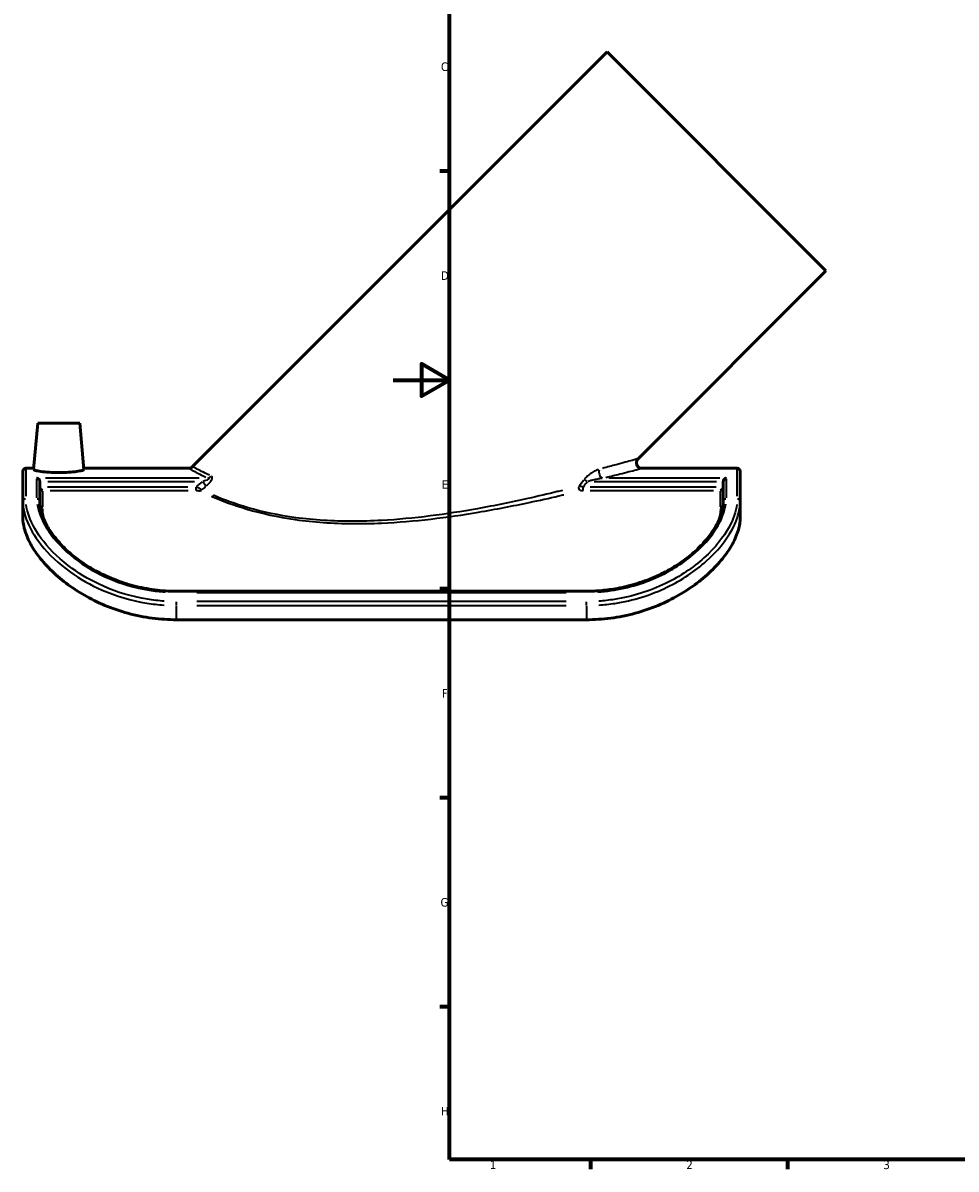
# Model space of a CAD drawing. Header units: millimetres. Extents: x -132 to 998, y -184 to 847.
# Tile 1 of 5: x -132 to 200, y 17 to 424. Entities that reach past the tile are written whole.
import ezdxf

# ---------------------------------------------------------------- set-up
doc = ezdxf.new("R2010")
doc.units = ezdxf.units.MM
for name, color, linetype, lineweight in [('Border (ANSI)', 7, 'Continuous', 70), ('Visible (ANSI)', 7, 'Continuous', 50), ('Visible Narrow (ANSI)', 7, 'Continuous', 35)]:
    doc.layers.add(name, color=color, linetype=linetype, lineweight=lineweight)
doc.styles.add('Note Text (ANSI)', font='tahoma.ttf')

# ---------------------------------------------------------------- blocks, each defined once
blk = doc.blocks.new('Borders Default Border')
at = {"layer": 'Border (ANSI)'}
for p, q in [((20, 371.25), (16.55, 371.25)), ((20, 222.75), (16.55, 222.75)), ((20, 148.5), (16.55, 148.5)), ((20, 74.25), (16.55, 74.25)), ((70.08, 20), (70.08, 16.55)), ((140.17, 20), (140.17, 16.55))]:
    blk.add_line(p, q, dxfattribs=at)
at = {"layer": 'Border (ANSI)', "flags": 128}
for points in [[(20, 20), (20, 574), (821, 574), (821, 20), (20, 20)], [(0, 297), (20, 297), (10, 302.77), (10, 291.23), (20, 297)]]:
    blk.add_lwpolyline(points, dxfattribs=at)
at = {"layer": 'Border (ANSI)', "char_height": 3.05, "attachment_point": 7, "style": 'Note Text (ANSI)'}
for s, insert in [('C', (16.95, 406.8)), ('D', (16.96, 332.6)), ('E', (17.21, 258.35)), ('F', (17.29, 184.1)), ('G', (16.81, 109.79)), ('H', (16.97, 35.6)), ('1', (34.35, 16.55)), ('2', (104.2, 16.55)), ('3', (174.26, 16.49))]:
    blk.add_mtext(s, dxfattribs=dict(at, insert=insert))

msp = doc.modelspace()

# ---------------------------------------------------------------- linework, layer by layer
at = {"layer": 'Visible (ANSI)'}
for p, q in [((-71.3697, 266.2229), (76.0445, 413.6371)), ((153.8263, 335.8554), (76.0445, 413.6371)), ((87.0222, 269.0513), (153.8263, 335.8554)), ((-126.4237, 281.6371), (-127.8584, 265.239)), ((-126.4237, 281.6371), (-111.4237, 281.6371)), ((-111.4237, 281.6371), (-109.9891, 265.239)), ((-127.8236, 265.6371), (-130.6737, 265.6371)), ((-72.7839, 265.6371), (-110.0239, 265.6371)), ((122.3263, 265.6371), (88.4364, 265.6371)), ((-131.6737, 253.8059), (-131.6737, 264.6371)), ((-125.6737, 260.9231), (-125.6737, 253.8059)), ((117.3263, 253.8059), (117.3263, 260.9231)), ((123.3263, 264.6371), (123.3263, 253.8059)), ((-131.6737, 253.8059), (-131.6737, 247.873)), ((123.3263, 247.873), (123.3263, 253.8059)), ((68.7263, 221.9453), (-77.0737, 221.9453)), ((68.7263, 211.8172), (-77.0737, 211.8172))]:
    msp.add_line(p, q, dxfattribs=at)
for centre, radius, start, end in [((88.4364, 267.6371), 2, 135, 270), ((-130.6737, 264.6371), 1, 90, 180), ((-72.7839, 267.6371), 2, 270, 315), ((122.3263, 264.6371), 1, 0, 90)]:
    msp.add_arc(centre, radius, start, end, dxfattribs=at)
for centre, major_axis, start_param, end_param in [((-124.6737, 258.9912), (-1, 0), 0, 0.00467302), ((116.3263, 258.9912), (1, 0), 6.27851229, 6.28318531)]:
    msp.add_ellipse(centre, major_axis=major_axis, ratio=0.96592583, start_param=start_param, end_param=end_param, dxfattribs=at)
for points, knots in [([(-118.9237, 264.0898), (-120.0568, 264.0898), (-121.2631, 264.1295), (-123.4754, 264.2808), (-124.4817, 264.3912), (-126.0659, 264.6232), (-126.7494, 264.7601), (-127.6499, 265.0203), (-127.8668, 265.1426), (-127.8584, 265.239)], [0, 0, 0, 0, 0.33993412, 0.33993412, 0.67986825, 0.67986825, 1.02030365, 1.02030365, 1.36073905, 1.36073905, 1.36073905, 1.36073905]), ([(-109.9891, 265.239), (-109.9806, 265.1426), (-110.1976, 265.0203), (-111.098, 264.7601), (-111.7816, 264.6232), (-113.3658, 264.3912), (-114.372, 264.2808), (-116.5844, 264.1295), (-117.7906, 264.0898), (-118.9237, 264.0898)], [4.04681174, 4.04681174, 4.04681174, 4.04681174, 4.38724714, 4.38724714, 4.72768254, 4.72768254, 5.06761667, 5.06761667, 5.40755079, 5.40755079, 5.40755079, 5.40755079]), ([(-126.6737, 262.1457), (-126.6722, 262.1453), (-126.6708, 262.1449), (-126.5645, 262.1178), (-126.4592, 262.0748), (-126.2603, 261.9601), (-126.1651, 261.8891), (-125.9869, 261.7153), (-125.903, 261.6105), (-125.7832, 261.4006), (-125.7408, 261.3026), (-125.6875, 261.1087), (-125.674, 261.0168), (-125.6737, 260.9252), (-125.6737, 260.9241), (-125.6737, 260.9231)], [-0.000633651, -0.000633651, -0.000633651, -0.000633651, 0, 0, 0.044532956, 0.044532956, 0.086969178, 0.086969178, 0.130367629, 0.130367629, 0.162877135, 0.162877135, 0.191233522, 0.191233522, 0.191562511, 0.191562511, 0.191562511, 0.191562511]), ([(118.3263, 262.1457), (118.3248, 262.1453), (118.3233, 262.1449), (118.2171, 262.1178), (118.1117, 262.0748), (117.9128, 261.9601), (117.8177, 261.8891), (117.6395, 261.7153), (117.5555, 261.6105), (117.4357, 261.4006), (117.3933, 261.3026), (117.34, 261.1087), (117.3266, 261.0168), (117.3263, 260.9252), (117.3263, 260.9241), (117.3263, 260.9231)], [-0.450602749, -0.450602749, -0.450602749, -0.450602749, -0.449827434, -0.449827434, -0.395338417, -0.395338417, -0.343414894, -0.343414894, -0.290314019, -0.290314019, -0.250536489, -0.250536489, -0.215840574, -0.215840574, -0.215438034, -0.215438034, -0.215438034, -0.215438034]), ([(-124.6737, 257.7644), (-124.6752, 257.7648), (-124.6767, 257.7652), (-124.8574, 257.8141), (-125.0331, 257.9076), (-125.3078, 258.138), (-125.4113, 258.2579), (-125.5519, 258.4873), (-125.6015, 258.5956), (-125.6594, 258.8023), (-125.6733, 258.8952), (-125.6737, 258.9867)], [-0.368150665, -0.368150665, -0.368150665, -0.368150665, -0.367635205, -0.367635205, -0.305652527, -0.305652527, -0.257006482, -0.257006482, -0.220762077, -0.220762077, -0.192041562, -0.192041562, -0.192041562, -0.192041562]), ([(116.3263, 257.7644), (116.3278, 257.7648), (116.3292, 257.7652), (116.5099, 257.8141), (116.6856, 257.9076), (116.9603, 258.138), (117.0639, 258.2579), (117.2044, 258.4873), (117.254, 258.5956), (117.3119, 258.8023), (117.3258, 258.8952), (117.3263, 258.9867)], [-0.00063071, -0.00063071, -0.00063071, -0.00063071, 0, 0, 0.07584112, 0.07584112, 0.135363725, 0.135363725, 0.179711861, 0.179711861, 0.214853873, 0.214853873, 0.214853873, 0.214853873]), ([(-77.0737, 221.9453), (-78.366, 221.9453), (-79.6582, 221.9865), (-82.2344, 222.1507), (-83.5183, 222.2737), (-86.0689, 222.5999), (-87.3356, 222.8031), (-89.843, 223.2867), (-91.0836, 223.5671), (-93.5298, 224.2011), (-94.7354, 224.5545), (-97.1022, 225.3291), (-98.2637, 225.75), (-100.5335, 226.6529), (-101.6421, 227.1345), (-103.7979, 228.151), (-104.8455, 228.6854), (-106.8724, 229.799), (-107.8521, 230.3777), (-109.7379, 231.5709), (-110.6444, 232.1851), (-112.38, 233.4405), (-113.2096, 234.0816), (-114.7891, 235.3828), (-115.5395, 236.0428), (-116.9597, 237.3747), (-117.6298, 238.0465), (-118.8896, 239.3957), (-119.4794, 240.0731), (-120.5791, 241.4282), (-121.0889, 242.1059), (-122.0294, 243.4573), (-122.4595, 244.1309), (-123.2413, 245.47), (-123.5919, 246.1352), (-124.2076, 247.4391), (-124.4729, 248.0777), (-125.034, 249.6343), (-125.2787, 250.5321), (-125.5985, 252.2383), (-125.6737, 253.0467), (-125.6737, 253.8059)], [0, 0, 0, 0, 0.39404681, 0.39404681, 0.78801437, 0.78801437, 1.18170558, 1.18170558, 1.57486506, 1.57486506, 1.96711642, 1.96711642, 2.3579297, 2.3579297, 2.74666112, 2.74666112, 3.13271224, 3.13271224, 3.51563029, 3.51563029, 3.89519091, 3.89519091, 4.27147007, 4.27147007, 4.64491467, 4.64491467, 5.01641647, 5.01641647, 5.38728043, 5.38728043, 5.75917471, 5.75917471, 6.13410704, 6.13410704, 6.51448879, 6.51448879, 6.8942728, 6.8942728, 7.46394882, 7.46394882, 8.03362484, 8.03362484, 8.03362484, 8.03362484]), ([(117.3263, 253.8059), (117.3263, 253.2706), (117.2889, 252.711), (117.1327, 251.5458), (117.0138, 250.9402), (116.6886, 249.6875), (116.4822, 249.0404), (115.9796, 247.7176), (115.6843, 247.0422), (115.0099, 245.6849), (114.6337, 245.0038), (113.8001, 243.6386), (113.3446, 242.9549), (112.3543, 241.5883), (111.8205, 240.9055), (110.6745, 239.5453), (110.0629, 238.8678), (108.7621, 237.5228), (108.073, 236.8553), (106.618, 235.5357), (105.8518, 234.8838), (104.2438, 233.6015), (103.4015, 232.9714), (101.6432, 231.7398), (100.7268, 231.1387), (98.8235, 229.9728), (97.8361, 229.4085), (95.7958, 228.3245), (94.7424, 227.8053), (92.576, 226.8195), (91.4626, 226.3534), (89.1839, 225.4816), (88.0182, 225.0764), (85.6432, 224.3331), (84.4338, 223.9955), (82.0393, 223.4076), (80.8556, 223.1542), (77.8703, 222.6085), (76.0556, 222.3603), (72.4027, 222.0287), (70.5645, 221.9453), (68.7263, 221.9453)], [0, 0, 0, 0, 0.40167797, 0.40167797, 0.80335594, 0.80335594, 1.20503391, 1.20503391, 1.60304359, 1.60304359, 1.98961537, 1.98961537, 2.36845792, 2.36845792, 2.74240697, 2.74240697, 3.11381789, 3.11381789, 3.48467292, 3.48467292, 3.85657025, 3.85657025, 4.23068087, 4.23068087, 4.60772974, 4.60772974, 4.98807292, 4.98807292, 5.37173331, 5.37173331, 5.75843843, 5.75843843, 6.14767968, 6.14767968, 6.53883815, 6.53883815, 6.91251846, 6.91251846, 7.47303894, 7.47303894, 8.03355941, 8.03355941, 8.03355941, 8.03355941]), ([(-131.6737, 247.873), (-131.6737, 246.7829), (-131.5185, 245.5855), (-130.808, 242.7844), (-130.1755, 241.147), (-128.563, 238.0043), (-127.5756, 236.4012), (-125.117, 233.0869), (-123.6454, 231.3763), (-120.2726, 228.0096), (-118.3689, 226.3517), (-114.2594, 223.2404), (-112.0537, 221.7878), (-107.5739, 219.2194), (-105.1298, 218.0001), (-99.9254, 215.8286), (-97.1651, 214.8767), (-91.489, 213.3425), (-88.5701, 212.7596), (-82.7552, 211.9969), (-79.8593, 211.8172), (-77.0737, 211.8172)], [14.82917662, 14.82917662, 14.82917662, 14.82917662, 15.61794473, 15.61794473, 16.56758007, 16.56758007, 17.41446372, 17.41446372, 18.26134738, 18.26134738, 19.10823104, 19.10823104, 19.95511469, 19.95511469, 20.79077502, 20.79077502, 21.62643535, 21.62643535, 22.46209568, 22.46209568, 23.297756, 23.297756, 23.297756, 23.297756]), ([(68.7263, 211.8172), (71.5118, 211.8172), (74.4077, 211.9969), (80.2226, 212.7596), (83.1415, 213.3425), (88.8176, 214.8767), (91.5779, 215.8286), (96.7823, 218.0001), (99.2264, 219.2194), (103.7062, 221.7878), (105.9119, 223.2404), (110.0214, 226.3517), (111.9251, 228.0096), (115.2979, 231.3763), (116.7696, 233.0869), (119.2282, 236.4012), (120.2155, 238.0043), (121.8281, 241.147), (122.4605, 242.7844), (123.171, 245.5855), (123.3263, 246.7829), (123.3263, 247.873)], [23.29775607, 23.29775607, 23.29775607, 23.29775607, 24.1334164, 24.1334164, 24.96907672, 24.96907672, 25.80473705, 25.80473705, 26.64039738, 26.64039738, 27.48728104, 27.48728104, 28.33416469, 28.33416469, 29.18104835, 29.18104835, 30.02793201, 30.02793201, 30.97756734, 30.97756734, 31.76633545, 31.76633545, 31.76633545, 31.76633545])]:
    msp.add_open_spline(points, degree=3, knots=knots, dxfattribs=at)
at = {"layer": 'Visible Narrow (ANSI)'}
for p, q in [((-130.6737, 265.6093), (-130.6737, 255.756)), ((122.3263, 255.756), (122.3263, 265.6093)), ((-126.6737, 255.1725), (-126.6737, 261.8698)), ((-68.9837, 262.1457), (-123.6374, 262.1457)), ((-122.7814, 260.9186), (-70.7195, 260.9186)), ((71.4234, 260.9186), (114.9103, 260.9186)), ((116.1345, 262.1457), (76.6819, 262.1457)), ((118.3263, 261.8698), (118.3263, 255.1725)), ((-124.6737, 257.5229), (-124.6737, 251.9722)), ((-72.983, 258.9867), (-122.9005, 258.9867)), ((-121.9505, 257.7644), (-72.933, 257.7644)), ((-70.2098, 258.9106), (-70.2098, 257.7882)), ((67.5262, 257.7882), (67.5262, 258.9106)), ((69.9662, 257.7644), (113.8863, 257.7644)), ((114.8363, 258.9867), (70.0162, 258.9867)), ((116.3263, 251.9722), (116.3263, 257.5229)), ((-77.0737, 221.581), (-77.0737, 221.9442)), ((-69.7837, 221.5445), (61.4363, 221.5445)), ((68.7263, 221.581), (68.7263, 221.9442)), ((-77.0737, 216.9177), (-77.0737, 218.2008)), ((-77.0737, 212.0699), (-77.0737, 216.6181)), ((61.4363, 218.2675), (-69.7837, 218.2675)), ((-69.7837, 216.8708), (61.4363, 216.8708)), ((68.7263, 216.9177), (68.7263, 218.2008)), ((68.7263, 216.6181), (68.7263, 212.0699))]:
    msp.add_line(p, q, dxfattribs=at)
for centre, major_axis, ratio, start_param, end_param in [((74.4901, 264.0822), (0.4751, -1.9427), 0.67718175, 3.97558777, 5.83339082), ((-111.9011, 148.4274), (224.2691, 208.7446), 0.18267581, 1.2079348, 1.21753331), ((-67.8272, 260.401), (1.2579, -1.5549), 0.1661837, 0.62637285, 1.71302723), ((-65.9474, 264.0822), (0.8636, 1.8039), 0.85832332, 3.68879353, 4.38017981), ((-111.9011, 147.9097), (223.9796, 209.0354), 0.1762817, 5.4504918, 5.46226113), ((-111.9011, 148.4274), (224.2691, 208.7446), 0.18267581, 5.45324868, 5.4628472), ((69.0074, 260.401), (-1.5893, 1.2141), 0.208261, 4.91224853, 5.66987256), ((-68.7632, 258.5516), (0.4386, 0.8987), 0.83889412, 3.70661542, 4.39323678), ((-111.9011, 147.9097), (223.9796, 209.0354), 0.1762817, 1.20728058, 1.21348155), ((66.5834, 258.6354), (0.2403, -0.9707), 0.64926507, 3.99165352, 5.81753048), ((-130.6737, 253.8059), (-1, 0), 0.90063092, 4.7909288, 6.20464549), ((-126.6737, 253.8059), (1, 0), 0.90063092, 0.07853982, 1.49225651), ((118.3263, 253.8059), (-1, 0), 0.90063092, 4.7909288, 6.20464549), ((122.3263, 253.8059), (1, 0), 0.90063092, 0.07853982, 1.49225651), ((-124.6737, 252.5036), (1, 0), 0.90529404, 3.69790504, 4.65899509), ((116.3263, 252.5036), (-1, 0), 0.90529404, 1.62419111, 2.58529724)]:
    msp.add_ellipse(centre, major_axis=major_axis, ratio=ratio, start_param=start_param, end_param=end_param, dxfattribs=at)
for points, knots in [([(86.976, 269.0383), (86.7945, 268.9871), (86.0791, 268.7859), (83.5455, 268.0806), (81.564, 267.5329), (77.7479, 266.5012), (76.119, 266.0657), (74.3876, 265.6102)], [-3.07880618, -3.07880618, -3.07880618, -3.07880618, -2.09538807, -2.09538807, -0.916486, -0.916486, -0.16204243, -0.16204243, -0.16204243, -0.16204243]), ([(-72.7667, 265.6266), (-72.6769, 265.576), (-72.2346, 265.3318), (-70.4143, 264.3569), (-68.7986, 263.5048), (-66.6108, 262.4601)], [3.08581929, 3.08581929, 3.08581929, 3.08581929, 4.23976185, 4.23976185, 5.73085531, 5.73085531, 5.73085531, 5.73085531]), ([(-65.3617, 263.1531), (-67.4924, 264.1598), (-69.0646, 264.9839), (-70.8355, 265.9272), (-71.2656, 266.1636), (-71.353, 266.2127)], [-5.73085531, -5.73085531, -5.73085531, -5.73085531, -4.23976185, -4.23976185, -3.08581929, -3.08581929, -3.08581929, -3.08581929]), ([(72.9977, 265.2385), (72.7644, 265.1643), (72.5223, 265.071), (71.7552, 264.7357), (71.2152, 264.4437), (70.3626, 263.9028), (70.0479, 263.6854), (69.3071, 263.1249), (68.8843, 262.7659), (68.3327, 262.2139), (68.1783, 262.0486), (68.0329, 261.8787)], [0.036326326, 0.036326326, 0.036326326, 0.036326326, 0.132510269, 0.132510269, 0.336421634, 0.336421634, 0.456095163, 0.456095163, 0.622514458, 0.622514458, 0.690200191, 0.690200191, 0.690200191, 0.690200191]), ([(75.6347, 262.4216), (77.3892, 262.8462), (79.0398, 263.2526), (82.9066, 264.2162), (84.9142, 264.7285), (87.481, 265.3885), (88.2057, 265.5769), (88.3896, 265.6249)], [0.16204243, 0.16204243, 0.16204243, 0.16204243, 0.916486, 0.916486, 2.09538807, 2.09538807, 3.07880618, 3.07880618, 3.07880618, 3.07880618]), ([(-65.8269, 262.1212), (-65.8005, 262.1145), (-65.7758, 262.107), (-65.6661, 262.0676), (-65.609, 262.0257), (-65.5717, 261.9071), (-65.6223, 261.8241), (-65.8434, 261.6471), (-66.0136, 261.5536), (-66.4714, 261.3466), (-66.7779, 261.235), (-67.268, 261.078), (-67.4393, 261.0268), (-67.6138, 260.9775)], [-0.532280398, -0.532280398, -0.532280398, -0.532280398, -0.512224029, -0.512224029, -0.435310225, -0.435310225, -0.33532228, -0.33532228, -0.231980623, -0.231980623, -0.097223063, -0.097223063, -0.028014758, -0.028014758, -0.028014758, -0.028014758]), ([(-66.4141, 259.378), (-66.2401, 259.5263), (-66.0691, 259.6804), (-65.5794, 260.1515), (-65.2724, 260.4858), (-64.8117, 261.1042), (-64.6395, 261.3826), (-64.4131, 261.9082), (-64.359, 262.1538), (-64.3893, 262.5026), (-64.4432, 262.6252), (-64.549, 262.7393), (-64.5728, 262.7608), (-64.5984, 262.7803)], [0.028014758, 0.028014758, 0.028014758, 0.028014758, 0.097223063, 0.097223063, 0.231980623, 0.231980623, 0.33532228, 0.33532228, 0.435310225, 0.435310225, 0.512224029, 0.512224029, 0.532280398, 0.532280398, 0.532280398, 0.532280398]), ([(69.2323, 261.0114), (69.3772, 261.0682), (69.5314, 261.1233), (70.083, 261.3073), (70.5069, 261.4266), (71.251, 261.6124), (71.5675, 261.6843), (72.4258, 261.8627), (72.9703, 261.9585), (73.7453, 262.0676), (73.99, 262.0978), (74.2263, 262.1216)], [-0.690200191, -0.690200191, -0.690200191, -0.690200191, -0.622514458, -0.622514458, -0.456095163, -0.456095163, -0.336421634, -0.336421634, -0.132510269, -0.132510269, -0.036326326, -0.036326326, -0.036326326, -0.036326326]), ([(-70.1271, 257.764), (-70.0377, 257.7632), (-69.9484, 257.7611), (-69.7002, 257.7512), (-69.5426, 257.7405), (-69.2713, 257.7115), (-69.1549, 257.695), (-68.979, 257.6603), (-68.9136, 257.6443), (-68.8396, 257.6206), (-68.8229, 257.6148), (-68.8073, 257.6088)], [-0.157269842, -0.157269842, -0.157269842, -0.157269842, -0.130415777, -0.130415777, -0.081951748, -0.081951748, -0.042743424, -0.042743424, -0.016439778, -0.016439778, -0.00827736, -0.00827736, -0.00827736, -0.00827736]), ([(-68.2233, 258.0078), (-68.2455, 258.0272), (-68.2692, 258.0468), (-68.3745, 258.1294), (-68.4674, 258.1924), (-68.7168, 258.3456), (-68.8817, 258.434), (-69.2657, 258.6212), (-69.4888, 258.7178), (-69.84, 258.8556), (-69.9663, 258.9024), (-70.0928, 258.9466)], [0.00827736, 0.00827736, 0.00827736, 0.00827736, 0.016439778, 0.016439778, 0.042743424, 0.042743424, 0.081951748, 0.081951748, 0.130415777, 0.130415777, 0.157269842, 0.157269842, 0.157269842, 0.157269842]), ([(60.137, 257.7737), (59.5389, 257.6265), (58.9351, 257.4789), (54.9715, 256.5164), (51.4639, 255.6952), (42.0992, 253.6123), (36.0884, 252.3789), (24.428, 250.2897), (18.8116, 249.4069), (7.4082, 247.9679), (1.6173, 247.4113), (-4.2161, 247.0952), (-11.0607, 246.7242), (-17.9725, 246.6884), (-28.1008, 247.3264), (-31.4013, 247.6473), (-40.6711, 248.8999), (-46.4654, 250.1399), (-56.2267, 252.9681), (-60.3158, 254.4885), (-63.8216, 255.9802), (-63.9292, 256.0262), (-64.0361, 256.0721)], [-50.5949144, -50.5949144, -50.5949144, -50.5949144, -50.36855196, -50.36855196, -49.12113946, -49.12113946, -47.12940331, -47.12940331, -45.35770326, -45.35770326, -43.58600321, -43.58600321, -43.58600321, -41.50713758, -41.50713758, -40.48856817, -40.48856817, -38.58343672, -38.58343672, -36.89481117, -36.89481117, -36.8409637, -36.8409637, -36.8409637, -36.8409637]), ([(67.4419, 259.01), (67.2322, 259.0667), (67.0234, 259.1149), (66.6309, 259.1884), (66.4463, 259.2147), (66.1944, 259.2357), (66.1156, 259.2396), (66.0417, 259.2405)], [-0.0974843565, -0.0974843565, -0.0974843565, -0.0974843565, -0.0592041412, -0.0592041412, -0.0227708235, -0.0227708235, -0.0051307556, -0.0051307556, -0.0051307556, -0.0051307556]), ([(66.622, 257.6818), (66.6672, 257.6919), (66.7152, 257.7011), (66.8688, 257.7262), (66.9813, 257.7392), (67.2203, 257.7578), (67.3474, 257.7631), (67.4749, 257.7642)], [0.0051307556, 0.0051307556, 0.0051307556, 0.0051307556, 0.0227708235, 0.0227708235, 0.0592041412, 0.0592041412, 0.0974843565, 0.0974843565, 0.0974843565, 0.0974843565]), ([(-81.4014, 218.4129), (-83.4252, 218.5488), (-85.4398, 218.7796), (-92.8871, 219.9889), (-98.1726, 221.5755), (-107.0641, 225.4871), (-110.8021, 227.6368), (-118.2156, 232.9638), (-121.6594, 236.2628), (-126.7483, 242.6711), (-128.4865, 245.7714), (-130.0304, 250.0567), (-130.368, 251.4358), (-130.5392, 252.7294)], [0.43323026, 0.43323026, 0.43323026, 0.43323026, 1.04236242, 1.04236242, 2.71014229, 2.71014229, 4.09288354, 4.09288354, 5.80313151, 5.80313151, 7.41185246, 7.41185246, 8.23137503, 8.23137503, 8.23137503, 8.23137503]), ([(-126.5489, 252.8785), (-126.3742, 251.5653), (-126.0129, 250.1631), (-124.627, 246.5744), (-123.3778, 244.3163), (-119.2786, 238.7882), (-115.9659, 235.5008), (-108.7838, 230.3046), (-105.2132, 228.2536), (-96.8116, 224.5978), (-91.871, 223.1332), (-84.8913, 222.0151), (-82.9932, 221.8013), (-81.0862, 221.6762)], [-7.6319436, -7.6319436, -7.6319436, -7.6319436, -6.79547677, -6.79547677, -5.58851042, -5.58851042, -3.86933671, -3.86933671, -2.53670307, -2.53670307, -0.97565503, -0.97565503, -0.40168124, -0.40168124, -0.40168124, -0.40168124]), ([(-64.5843, 255.6765), (-64.476, 255.6296), (-64.3669, 255.5827), (-60.8158, 254.06), (-56.6757, 252.5032), (-46.7999, 249.588), (-40.9416, 248.2963), (-31.5762, 246.9607), (-28.2428, 246.6101), (-18.0166, 245.8812), (-11.0423, 245.8547), (-4.1388, 246.1639), (1.7447, 246.4274), (7.5832, 246.9317), (19.0772, 248.2674), (24.7366, 249.0994), (36.484, 251.0829), (42.5383, 252.2616), (51.9692, 254.2595), (55.5012, 255.0488), (59.4921, 255.9753), (60.1, 256.1175), (60.7022, 256.2592)], [36.8409637, 36.8409637, 36.8409637, 36.8409637, 36.89481117, 36.89481117, 38.58343672, 38.58343672, 40.48856817, 40.48856817, 41.50713758, 41.50713758, 43.58600321, 43.58600321, 43.58600321, 45.35770326, 45.35770326, 47.12940331, 47.12940331, 49.12113946, 49.12113946, 50.36855196, 50.36855196, 50.5949144, 50.5949144, 50.5949144, 50.5949144]), ([(72.7386, 221.6766), (75.8893, 221.884), (79.0155, 222.3334), (88.3304, 224.4113), (94.2496, 226.7954), (101.6916, 231.1938), (103.8603, 232.7057), (109.8751, 237.5834), (113.0172, 241.201), (116.206, 246.4938), (117.0189, 248.2901), (117.8637, 250.987), (118.079, 251.9551), (118.2018, 252.8791)], [-7.63188144, -7.63188144, -7.63188144, -7.63188144, -6.68355255, -6.68355255, -4.7302219, -4.7302219, -3.83425741, -3.83425741, -1.9809594, -1.9809594, -0.9904797, -0.9904797, -0.40167797, -0.40167797, -0.40167797, -0.40167797]), ([(122.1905, 252.7277), (121.8696, 250.3184), (120.9714, 247.6113), (117.4439, 241.1633), (114.4264, 237.3494), (106.6618, 230.3714), (101.9913, 227.2013), (91.1925, 221.9788), (84.9955, 220.0126), (76.7497, 218.7409), (74.9057, 218.5372), (73.0538, 218.4128)], [0.43322862, 0.43322862, 0.43322862, 0.43322862, 1.95754737, 1.95754737, 3.86981802, 3.86981802, 5.71479332, 5.71479332, 7.67397778, 7.67397778, 8.23134383, 8.23134383, 8.23134383, 8.23134383]), ([(-131.5367, 251.7883), (-131.3623, 250.4692), (-131.0184, 249.0648), (-129.4457, 244.706), (-127.675, 241.5589), (-122.4912, 235.0628), (-118.9832, 231.7234), (-111.4314, 226.3354), (-107.6236, 224.1628), (-98.5662, 220.2108), (-93.1821, 218.6088), (-85.5959, 217.3878), (-83.5437, 217.1549), (-81.4821, 217.0176)], [-8.23137503, -8.23137503, -8.23137503, -8.23137503, -7.41185246, -7.41185246, -5.80313151, -5.80313151, -4.09288354, -4.09288354, -2.71014229, -2.71014229, -1.04236242, -1.04236242, -0.43323026, -0.43323026, -0.43323026, -0.43323026]), ([(73.1346, 217.0176), (75.021, 217.1431), (76.8994, 217.3488), (85.2991, 218.6327), (91.6116, 220.6179), (102.6119, 225.8952), (107.3696, 229.1001), (115.279, 236.1635), (118.3528, 240.0285), (121.9461, 246.576), (122.861, 249.3298), (123.1879, 251.7866)], [-8.23134383, -8.23134383, -8.23134383, -8.23134383, -7.67397778, -7.67397778, -5.71479332, -5.71479332, -3.86981802, -3.86981802, -1.95754737, -1.95754737, -0.43322862, -0.43322862, -0.43322862, -0.43322862]), ([(116.3233, 251.3357), (116.2906, 249.9047), (115.9914, 248.3316), (115.3227, 246.4731), (115.2541, 246.2912), (115.1819, 246.1081)], [-7.66628012, -7.66628012, -7.66628012, -7.66628012, -6.65865254, -6.65865254, -6.55010214, -6.55010214, -6.55010214, -6.55010214])]:
    msp.add_open_spline(points, degree=3, knots=knots, dxfattribs=at)
msp.add_open_spline([(-123.5266, 246.1044), (-124.2666, 247.9846), (-124.6341, 249.7499), (-124.6707, 251.3357)], degree=3, dxfattribs=at)

# ---------------------------------------------------------------- block references
msp.add_blockref('Borders Default Border', (0, 0))

doc.saveas('drawing.dxf')
